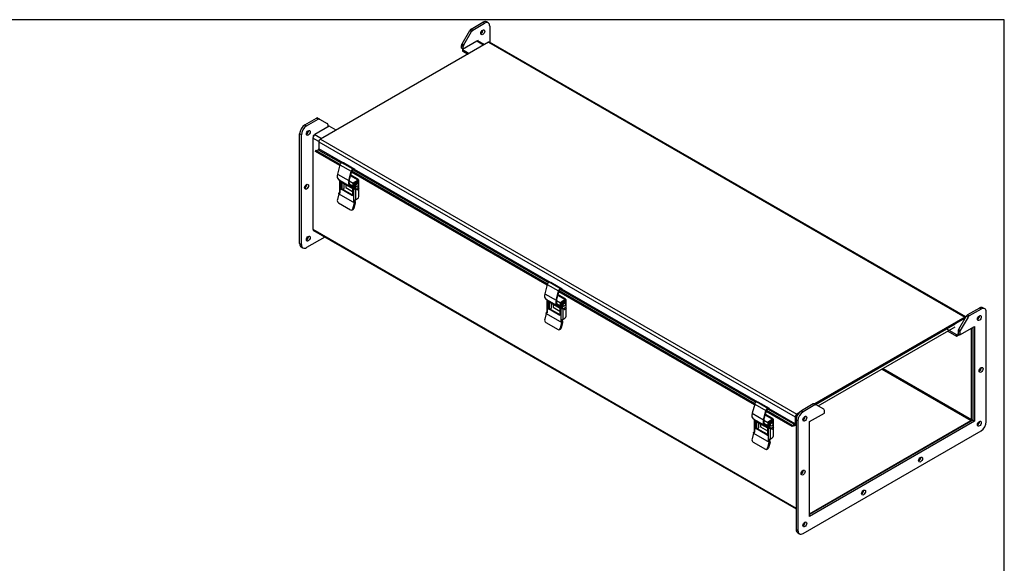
# Model space of a CAD drawing. Header units: inches. Extents: x 0 to 120, y -1 to 80.
# Tile 6 of 6: x 69 to 120, y 52 to 80. Entities that reach past the tile are written whole.
import ezdxf

# ---------------------------------------------------------------- set-up
doc = ezdxf.new("R2010")
doc.units = ezdxf.units.IN
doc.header["$MEASUREMENT"] = 0
for name, color, linetype in [('CCH03740', 7, 'Continuous'), ('CCH03741', 7, 'Continuous'), ('COM42530', 7, 'Continuous'), ('COM52566', 7, 'Continuous'), ('COM52570', 7, 'Continuous'), ('Default', 7, 'Continuous'), ('GSK11095', 7, 'Continuous')]:
    doc.layers.add(name, color=color, linetype=linetype)

# ---------------------------------------------------------------- blocks, each defined once
blk = doc.blocks.new('SE1')
at = {"layer": 'CCH03740', "color": 7, "linetype": 'Continuous'}
for p, q in [((86.653, 71.434), (86.298, 71.639)), ((86.693, 71.458), (86.309, 71.68)), ((86.066, 71.188), (86.066, 71.039)), ((86.066, 71.039), (86.41, 70.84)), ((86.427, 71.229), (86.427, 71.127)), ((86.465, 71.207), (86.427, 71.229)), ((86.427, 71.127), (86.464, 71.106)), ((86.453, 71.07), (86.464, 71.063)), ((86.653, 71.411), (86.471, 71.305)), ((86.471, 71.305), (86.509, 71.283)), ((86.693, 71.387), (86.579, 71.322)), ((86.653, 71.434), (86.653, 71.411)), ((86.693, 71.29), (86.693, 71.387)), ((86.719, 71.257), (86.719, 71.423)), ((97.26, 65.311), (96.905, 65.516)), ((97.3, 65.334), (96.915, 65.556)), ((96.672, 65.064), (96.672, 64.915)), ((97.033, 65.106), (97.033, 65.004)), ((97.072, 65.084), (97.033, 65.106)), ((97.033, 65.004), (97.071, 64.982)), ((97.26, 65.287), (97.077, 65.182)), ((97.077, 65.182), (97.116, 65.159)), ((97.3, 65.264), (97.186, 65.198)), ((97.26, 65.311), (97.26, 65.287)), ((97.3, 65.167), (97.3, 65.264)), ((97.325, 65.133), (97.325, 65.299)), ((96.672, 64.915), (97.016, 64.716)), ((97.059, 64.946), (97.071, 64.94)), ((107.279, 58.941), (107.279, 58.791)), ((107.866, 59.187), (107.511, 59.392)), ((107.907, 59.21), (107.522, 59.432)), ((107.64, 58.982), (107.64, 58.88)), ((107.679, 58.96), (107.64, 58.982)), ((107.866, 59.163), (107.684, 59.058)), ((107.684, 59.058), (107.722, 59.036)), ((107.907, 59.14), (107.792, 59.074)), ((107.866, 59.187), (107.866, 59.163)), ((107.907, 59.043), (107.907, 59.14)), ((107.932, 59.009), (107.932, 59.175)), ((107.279, 58.791), (107.623, 58.593)), ((107.64, 58.88), (107.678, 58.858)), ((107.666, 58.823), (107.678, 58.816))]:
    blk.add_line(p, q, dxfattribs=at)
for centre, major_axis, start_param, end_param in [((86.471, 71.255), (-0.031, -0.0537), 3.926991, 5.497787), ((86.515, 71.178), (0.063, 0.108), 2.356194, 3.141593), ((86.511, 71.231), (0.031, 0.0537), 1.188005, 1.953588), ((86.633, 71.423), (-0.029, 0), 2.356194, 3.926991), ((86.633, 71.423), (-0.086, 0), 2.356194, 3.926991), ((97.077, 65.131), (-0.031, -0.0537), 3.926991, 5.497787), ((97.122, 65.055), (0.062, 0.108), 2.356194, 3.141593), ((97.118, 65.108), (0.031, 0.0537), 1.187943, 1.95365), ((97.239, 65.299), (-0.029, 0), 2.356194, 3.926991), ((97.239, 65.299), (-0.086, 0), 2.356194, 3.926991), ((107.684, 59.007), (-0.031, -0.0537), 3.926991, 5.497787), ((107.724, 58.984), (0.031, 0.0537), 1.187944, 1.953649), ((107.846, 59.175), (-0.029, 0), 2.356194, 3.926991), ((107.846, 59.175), (-0.086, 0), 2.356194, 3.926991), ((107.728, 58.931), (0.063, 0.108), 2.356194, 3.141593)]:
    blk.add_ellipse(centre, major_axis=major_axis, ratio=0.57735, start_param=start_param, end_param=end_param, dxfattribs=at)
at = {"layer": 'CCH03741', "color": 7, "linetype": 'Continuous'}
for p, q in [((85.761, 72.209), (85.635, 71.734)), ((85.761, 72.209), (86.334, 71.879)), ((85.94, 72.304), (85.859, 72.314)), ((86.432, 71.984), (85.859, 72.314)), ((86.513, 71.973), (85.94, 72.304)), ((85.635, 71.734), (86.208, 71.403)), ((86.208, 71.403), (86.334, 71.879)), ((86.236, 71.406), (86.362, 71.881)), ((86.423, 71.945), (86.499, 71.935)), ((86.432, 71.984), (86.513, 71.973)), ((86.499, 71.935), (86.513, 71.973)), ((85.927, 71.268), (85.687, 71.452)), ((85.687, 71.452), (86.259, 71.121)), ((85.739, 71.409), (85.739, 70.846)), ((85.797, 71.358), (85.761, 71.379)), ((85.761, 71.379), (85.761, 70.802)), ((85.797, 71.358), (85.805, 71.362)), ((85.808, 71.339), (85.824, 71.347)), ((85.808, 70.972), (85.808, 71.339)), ((85.85, 71.327), (85.85, 70.996)), ((85.927, 71.268), (86.41, 70.99)), ((85.974, 71.023), (85.974, 71.241)), ((86.431, 71.252), (86.228, 71.369)), ((86.234, 71.226), (86.428, 71.114)), ((86.234, 71.225), (86.428, 71.113)), ((86.259, 71.121), (86.417, 71.001)), ((86.458, 71.024), (86.282, 71.158)), ((86.455, 71.023), (86.413, 70.999)), ((86.462, 71.022), (86.421, 70.998)), ((86.44, 71.037), (86.503, 71.001)), ((86.462, 71.022), (86.495, 71.003)), ((86.507, 71.17), (86.464, 71.195)), ((86.464, 71.195), (86.464, 71.065)), ((86.507, 71.04), (86.464, 71.065)), ((86.472, 71.049), (86.514, 71.024)), ((86.507, 71.17), (86.507, 71.04)), ((86.519, 71.29), (86.552, 71.309)), ((86.562, 71.266), (86.519, 71.29)), ((86.532, 71.026), (86.534, 71.028)), ((86.552, 71.309), (86.594, 71.285)), ((86.562, 71.266), (86.594, 71.285)), ((86.573, 71.087), (86.584, 71.081)), ((86.688, 71.294), (86.646, 71.318)), ((86.677, 71.244), (86.667, 71.25)), ((86.71, 71.025), (86.695, 71.034)), ((86.727, 70.589), (86.727, 71.208)), ((85.707, 70.719), (85.628, 70.423)), ((85.707, 70.719), (86.506, 70.258)), ((85.708, 70.724), (85.708, 70.754)), ((85.708, 70.724), (86.507, 70.262)), ((85.757, 70.794), (85.715, 70.77)), ((85.732, 70.768), (85.766, 70.787)), ((85.739, 70.764), (85.732, 70.768)), ((85.739, 70.764), (85.766, 70.78)), ((85.808, 70.972), (85.85, 70.996)), ((85.82, 70.953), (85.861, 70.977)), ((86.399, 70.619), (85.82, 70.953)), ((85.861, 70.977), (86.41, 70.661)), ((86.399, 70.619), (86.41, 70.625)), ((86.41, 70.992), (86.41, 70.625)), ((86.453, 70.979), (86.421, 70.998)), ((86.453, 70.979), (86.453, 70.395)), ((86.528, 70.968), (86.492, 70.989)), ((86.56, 71), (86.56, 70.416)), ((86.633, 70.926), (86.648, 70.917)), ((85.686, 70.258), (86.308, 69.899)), ((86.427, 69.961), (86.506, 70.258)), ((86.545, 70.264), (86.466, 69.967)), ((86.521, 70.361), (86.479, 70.337)), ((86.482, 70.335), (86.479, 70.337)), ((86.482, 70.335), (86.524, 70.36)), ((86.549, 70.317), (86.507, 70.293)), ((86.507, 70.293), (86.507, 70.262)), ((86.521, 70.361), (86.524, 70.36)), ((86.549, 70.287), (86.549, 70.317)), ((86.56, 70.416), (86.661, 70.474)), ((86.358, 69.889), (86.397, 69.895)), ((86.427, 69.961), (86.466, 69.967)), ((96.368, 66.086), (96.242, 65.61)), ((96.368, 66.086), (96.941, 65.755)), ((96.547, 66.18), (96.466, 66.191)), ((97.038, 65.86), (96.466, 66.191)), ((97.12, 65.849), (96.547, 66.18)), ((96.242, 65.61), (96.814, 65.279)), ((96.814, 65.279), (96.941, 65.755)), ((96.842, 65.282), (96.969, 65.757)), ((97.03, 65.821), (97.106, 65.811)), ((97.038, 65.86), (97.12, 65.849)), ((97.106, 65.811), (97.12, 65.849)), ((96.533, 65.145), (96.293, 65.328)), ((96.293, 65.328), (96.866, 64.997)), ((96.346, 65.286), (96.346, 64.722)), ((96.404, 65.234), (96.368, 65.255)), ((96.368, 65.255), (96.368, 64.678)), ((96.404, 65.234), (96.411, 65.238)), ((96.415, 65.215), (96.43, 65.224)), ((96.415, 64.848), (96.415, 65.215)), ((96.457, 65.203), (96.457, 64.873)), ((96.533, 65.145), (97.016, 64.866)), ((96.581, 64.9), (96.581, 65.117)), ((97.037, 65.128), (96.834, 65.245)), ((96.84, 65.102), (97.034, 64.99)), ((96.841, 65.101), (97.034, 64.989)), ((96.866, 64.997), (97.023, 64.877)), ((97.064, 64.9), (96.889, 65.034)), ((97.113, 65.047), (97.071, 65.071)), ((97.071, 65.071), (97.071, 64.941)), ((97.113, 65.047), (97.113, 64.917)), ((97.126, 65.167), (97.159, 65.185)), ((97.169, 65.142), (97.126, 65.167)), ((97.159, 65.185), (97.201, 65.161)), ((97.169, 65.142), (97.201, 65.161)), ((97.295, 65.17), (97.252, 65.195)), ((97.284, 65.12), (97.273, 65.126)), ((97.334, 64.465), (97.334, 65.084)), ((96.314, 64.595), (96.235, 64.299)), ((96.314, 64.6), (96.314, 64.63)), ((96.314, 64.6), (97.113, 64.139)), ((96.314, 64.595), (97.113, 64.134)), ((96.363, 64.67), (96.322, 64.646)), ((96.339, 64.644), (96.372, 64.664)), ((96.345, 64.641), (96.339, 64.644)), ((96.345, 64.641), (96.373, 64.657)), ((96.415, 64.848), (96.457, 64.873)), ((96.426, 64.829), (96.468, 64.853)), ((97.005, 64.495), (96.426, 64.829)), ((96.468, 64.853), (97.016, 64.537)), ((97.005, 64.495), (97.016, 64.501)), ((97.016, 64.868), (97.016, 64.501)), ((97.061, 64.899), (97.019, 64.875)), ((97.069, 64.898), (97.027, 64.874)), ((97.06, 64.855), (97.027, 64.874)), ((97.046, 64.913), (97.109, 64.877)), ((97.06, 64.855), (97.06, 64.271)), ((97.069, 64.898), (97.102, 64.879)), ((97.113, 64.917), (97.071, 64.941)), ((97.078, 64.925), (97.121, 64.901)), ((97.134, 64.844), (97.099, 64.865)), ((97.138, 64.902), (97.141, 64.904)), ((97.167, 64.876), (97.167, 64.292)), ((97.18, 64.964), (97.19, 64.958)), ((97.239, 64.802), (97.254, 64.793)), ((97.317, 64.902), (97.302, 64.91)), ((96.293, 64.134), (96.915, 63.775)), ((97.034, 63.838), (97.113, 64.134)), ((97.152, 64.14), (97.073, 63.844)), ((97.128, 64.237), (97.086, 64.213)), ((97.089, 64.212), (97.086, 64.213)), ((97.089, 64.212), (97.13, 64.236)), ((97.155, 64.193), (97.113, 64.169)), ((97.113, 64.169), (97.113, 64.139)), ((97.128, 64.237), (97.13, 64.236)), ((97.155, 64.163), (97.155, 64.193)), ((97.167, 64.292), (97.267, 64.35)), ((96.965, 63.765), (97.004, 63.771)), ((97.034, 63.838), (97.073, 63.844)), ((106.975, 59.962), (106.848, 59.486)), ((106.975, 59.962), (107.547, 59.631)), ((107.153, 60.056), (107.072, 60.067)), ((107.645, 59.736), (107.072, 60.067)), ((107.726, 59.725), (107.153, 60.056)), ((106.848, 59.486), (107.421, 59.156)), ((107.421, 59.156), (107.547, 59.631)), ((107.449, 59.158), (107.575, 59.634)), ((107.636, 59.697), (107.713, 59.687)), ((107.645, 59.736), (107.726, 59.725)), ((107.713, 59.687), (107.726, 59.725)), ((107.14, 59.021), (106.9, 59.204)), ((106.9, 59.204), (107.473, 58.874)), ((106.952, 59.162), (106.952, 58.599)), ((107.011, 59.11), (106.974, 59.131)), ((106.974, 59.131), (106.974, 58.555)), ((107.011, 59.11), (107.018, 59.114)), ((107.022, 59.091), (107.037, 59.1)), ((107.022, 58.725), (107.022, 59.091)), ((107.063, 59.079), (107.063, 58.749)), ((107.14, 59.021), (107.623, 58.742)), ((107.187, 58.776), (107.187, 58.994)), ((107.644, 59.004), (107.441, 59.122)), ((107.447, 58.978), (107.641, 58.866)), ((107.447, 58.977), (107.641, 58.865)), ((107.72, 58.923), (107.678, 58.947)), ((107.678, 58.947), (107.678, 58.817)), ((107.733, 59.043), (107.765, 59.062)), ((107.775, 59.018), (107.733, 59.043)), ((107.765, 59.062), (107.808, 59.037)), ((107.775, 59.018), (107.808, 59.037)), ((107.901, 59.046), (107.859, 59.071)), ((107.891, 58.996), (107.88, 59.002)), ((107.94, 58.341), (107.94, 58.961)), ((106.92, 58.472), (106.841, 58.175)), ((106.92, 58.472), (107.719, 58.01)), ((106.921, 58.476), (106.921, 58.506)), ((106.921, 58.476), (107.72, 58.015)), ((106.97, 58.547), (106.928, 58.522)), ((106.946, 58.521), (106.979, 58.54)), ((106.952, 58.517), (106.946, 58.521)), ((106.952, 58.517), (106.98, 58.533)), ((107.022, 58.725), (107.063, 58.749)), ((107.033, 58.706), (107.075, 58.73)), ((107.612, 58.371), (107.033, 58.706)), ((107.075, 58.73), (107.623, 58.413)), ((107.473, 58.874), (107.63, 58.754)), ((107.671, 58.776), (107.495, 58.91)), ((107.623, 58.744), (107.623, 58.378)), ((107.668, 58.775), (107.626, 58.751)), ((107.676, 58.775), (107.634, 58.75)), ((107.667, 58.732), (107.634, 58.75)), ((107.653, 58.79), (107.716, 58.753)), ((107.667, 58.732), (107.667, 58.147)), ((107.676, 58.775), (107.708, 58.756)), ((107.72, 58.793), (107.678, 58.817)), ((107.685, 58.801), (107.727, 58.777)), ((107.741, 58.72), (107.705, 58.741)), ((107.72, 58.923), (107.72, 58.793)), ((107.745, 58.779), (107.748, 58.78)), ((107.773, 58.752), (107.773, 58.168)), ((107.786, 58.84), (107.797, 58.834)), ((107.846, 58.678), (107.861, 58.67)), ((107.924, 58.778), (107.908, 58.787)), ((106.899, 58.011), (107.522, 57.651)), ((107.612, 58.371), (107.623, 58.378)), ((107.64, 57.714), (107.719, 58.01)), ((107.759, 58.016), (107.68, 57.72)), ((107.734, 58.114), (107.692, 58.09)), ((107.695, 58.088), (107.692, 58.09)), ((107.695, 58.088), (107.737, 58.112)), ((107.762, 58.069), (107.72, 58.045)), ((107.72, 58.045), (107.72, 58.015)), ((107.734, 58.114), (107.737, 58.112)), ((107.762, 58.039), (107.762, 58.069)), ((107.773, 58.168), (107.874, 58.226)), ((107.571, 57.641), (107.611, 57.648)), ((107.64, 57.714), (107.68, 57.72))]:
    blk.add_line(p, q, dxfattribs=at)
for centre, radius, start, end in [((85.573, 70.708), 0.211, 26.5336, 35.7139), ((86.52, 71.008), 0.041, 280.6934, 348.1454), ((96.179, 64.584), 0.211, 26.5336, 35.7139), ((97.127, 64.885), 0.041, 280.6934, 348.1454), ((106.786, 58.46), 0.211, 26.5336, 35.7139), ((107.733, 58.761), 0.041, 280.6934, 348.1454)]:
    blk.add_arc(centre, radius, start, end, dxfattribs=at)
for centre, major_axis, ratio, start_param, end_param in [((85.831, 72.218), (0.0528, 0.0914), 0.57735, 0.400355, 1.985618), ((85.885, 71.772), (-0.189, -0.327), 0.57735, 5.145214, 6.227949), ((86.404, 71.888), (-0.0528, -0.0914), 0.57735, 3.541948, 5.127211), ((86.404, 71.888), (-0.0313, -0.0541), 0.57735, 3.471826, 5.151301), ((85.815, 71.409), (0.0756, 0), 0.57735, 3.090846, 3.926991), ((85.797, 71.345), (0.0078, -0.0135), 0.57735, 0.785398, 2.356194), ((85.908, 70.985), (-0.047, -0.0814), 0.57735, 1.245853, 2.356194), ((86.458, 71.441), (-0.189, -0.327), 0.57735, 5.145214, 6.227949), ((86.458, 71.441), (-0.167, -0.289), 0.57735, 5.151243, 6.228893), ((86.462, 71.009), (0.0078, -0.0135), 0.57735, 2.356194, 3.141593), ((86.519, 71.227), (0.039, 0.0675), 0.57735, 0.785398, 2.356194), ((86.489, 71.079), (0.0175, 0.0303), 0.57735, 2.356194, 3.141593), ((86.492, 71.02), (-0.0195, -0.0338), 0.57735, 0.785398, 1.967391), ((86.562, 71.202), (-0.039, -0.0675), 0.57735, 3.926991, 5.497787), ((86.532, 71.055), (0.0175, 0.0303), 0.57735, 2.356194, 3.926991), ((86.534, 70.996), (-0.0195, -0.0338), 0.57735, 2.003547, 3.926991), ((86.62, 71.169), (0.0469, 0.0812), 0.57735, 0, 3.141593), ((86.552, 71.156), (-0.094, -0.162), 0.57735, 3.141593, 3.926991), ((86.594, 71.131), (-0.094, -0.162), 0.57735, 2.356194, 3.926991), ((86.673, 70.975), (0.0325, 0.0563), 0.57735, 0, 3.440276), ((86.673, 70.975), (0.0325, 0.0563), 0.57735, 5.984505, 6.283185), ((85.697, 70.717), (0.0078, 0.0135), 0.57735, 5.148721, 5.497787), ((85.732, 70.74), (0.0175, -0.0303), 0.57735, 2.356194, 3.926991), ((85.815, 70.846), (0.0756, 0), 0.57735, 3.141593, 3.49593), ((85.739, 70.796), (-0.0195, 0.0338), 0.57735, 2.356194, 4.553198), ((85.774, 70.764), (0.0175, -0.0303), 0.57735, 2.795677, 3.141593), ((85.82, 70.966), (0.0078, -0.0135), 0.57735, 3.926991, 5.497787), ((85.861, 70.99), (-0.0078, 0.0135), 0.57735, 0.785398, 2.356194), ((86.399, 70.631), (-0.0078, 0.0135), 0.57735, 2.356194, 3.926991), ((86.421, 70.985), (0.0078, -0.0135), 0.57735, 2.356194, 3.926991), ((86.507, 71.01), (0.0756, 0), 0.57735, 3.926991, 4.992619), ((86.506, 71.01), (0.0156, 0), 0.57735, 3.926991, 4.670528), ((86.661, 70.55), (-0.047, -0.0814), 0.57735, 0.785398, 2.356194), ((85.716, 70.372), (-0.019, 0.123), 0.739997, 1.03209, 2.602886), ((86.479, 70.369), (0.0195, -0.0338), 0.57735, 3.574343, 5.497787), ((86.482, 70.307), (0.0175, -0.0303), 0.57735, 0.785398, 2.356194), ((86.507, 70.447), (0.0756, 0), 0.57735, 4.432356, 5.497785), ((86.521, 70.393), (0.0195, -0.0338), 0.57735, 4.090569, 5.497787), ((86.496, 70.256), (0.0078, 0.0135), 0.57735, 5.148721, 5.497787), ((86.524, 70.331), (-0.0175, 0.0303), 0.57735, 3.926991, 5.497787), ((86.495, 70.256), (0.0378, 0.0655), 0.57735, 5.148721, 5.497787), ((86.339, 70.012), (-0.019, 0.123), 0.739997, 2.602886, 4.173683), ((86.378, 70.018), (-0.019, 0.123), 0.739997, 3.141593, 4.173683), ((96.437, 66.095), (0.0528, 0.0914), 0.57735, 0.400355, 1.985618), ((96.492, 65.648), (-0.189, -0.327), 0.57735, 5.145214, 6.227949), ((97.01, 65.764), (-0.0528, -0.0914), 0.57735, 3.541948, 5.127211), ((97.01, 65.764), (-0.0312, -0.0541), 0.57735, 3.471826, 5.151301), ((96.421, 65.286), (0.0756, 0), 0.57735, 3.090846, 3.926991), ((96.404, 65.221), (0.0078, -0.0135), 0.57735, 0.785398, 2.356194), ((97.065, 65.317), (-0.189, -0.327), 0.57735, 5.145214, 6.227949), ((97.065, 65.317), (-0.167, -0.289), 0.57735, 5.151243, 6.228893), ((97.126, 65.103), (0.039, 0.0675), 0.57735, 0.785398, 2.356194), ((97.169, 65.078), (-0.039, -0.0675), 0.57735, 3.926991, 5.497787), ((97.226, 65.045), (0.0469, 0.0812), 0.57735, 0, 3.141593), ((97.159, 65.032), (-0.094, -0.162), 0.57735, 3.141593, 3.926991), ((97.201, 65.008), (-0.094, -0.162), 0.57735, 2.356194, 3.926991), ((96.339, 64.616), (0.0175, -0.0303), 0.57735, 2.356194, 3.926991), ((96.303, 64.594), (0.0078, 0.0135), 0.57735, 5.148721, 5.497787), ((96.345, 64.673), (-0.0195, 0.0338), 0.57735, 2.356194, 4.553198), ((96.421, 64.722), (0.0756, 0), 0.57735, 3.141593, 3.49593), ((96.381, 64.64), (0.0175, -0.0303), 0.57735, 2.795679, 3.141593), ((96.426, 64.842), (0.0078, -0.0135), 0.57735, 3.926991, 5.497787), ((96.468, 64.866), (-0.0078, 0.0135), 0.57735, 0.785398, 2.356194), ((96.514, 64.861), (-0.047, -0.0814), 0.57735, 1.245853, 2.356194), ((97.005, 64.508), (-0.0078, 0.0135), 0.57735, 2.356194, 3.926991), ((97.027, 64.861), (0.0078, -0.0135), 0.57735, 2.356194, 3.926991), ((97.113, 64.886), (0.0756, 0), 0.57735, 3.926991, 4.992619), ((97.069, 64.886), (0.0078, -0.0135), 0.57735, 2.356194, 3.141593), ((97.096, 64.955), (0.0175, 0.0303), 0.57735, 2.356194, 3.141593), ((97.099, 64.897), (-0.0195, -0.0338), 0.57735, 0.785398, 1.96738), ((97.113, 64.886), (0.0156, 0), 0.57735, 3.926991, 4.670528), ((97.138, 64.931), (0.0175, 0.0303), 0.57735, 2.356194, 3.926991), ((97.141, 64.872), (-0.0195, -0.0338), 0.57735, 2.003547, 3.926991), ((97.28, 64.851), (0.0325, 0.0563), 0.57735, 0, 3.440149), ((97.28, 64.851), (0.0325, 0.0563), 0.57735, 5.984629, 6.283185), ((96.323, 64.248), (-0.019, 0.123), 0.739997, 1.03209, 2.602886), ((97.086, 64.245), (0.0195, -0.0338), 0.57735, 3.574343, 5.497787), ((97.089, 64.183), (0.0175, -0.0303), 0.57735, 0.785398, 2.356194), ((97.113, 64.323), (0.0756, 0), 0.57735, 4.432356, 5.497785), ((97.128, 64.269), (0.0195, -0.0338), 0.57735, 4.090569, 5.497787), ((97.102, 64.132), (0.0078, 0.0135), 0.57735, 5.148721, 5.497787), ((97.13, 64.207), (-0.0175, 0.0303), 0.57735, 3.926991, 5.497787), ((97.102, 64.132), (0.0378, 0.0655), 0.57735, 5.148721, 5.497787), ((97.267, 64.427), (-0.047, -0.0814), 0.57735, 0.785398, 2.356194), ((96.945, 63.889), (-0.019, 0.123), 0.739997, 2.602886, 4.173683), ((96.985, 63.895), (-0.019, 0.123), 0.739997, 3.141593, 4.173683), ((107.044, 59.971), (0.0528, 0.0914), 0.57735, 0.400355, 1.985618), ((107.098, 59.524), (-0.189, -0.327), 0.57735, 5.145214, 6.227949), ((107.617, 59.64), (-0.0528, -0.0914), 0.57735, 3.541948, 5.127211), ((107.617, 59.64), (-0.0312, -0.0541), 0.57735, 3.471826, 5.151301), ((107.028, 59.162), (0.0756, 0), 0.57735, 3.090846, 3.926991), ((107.011, 59.097), (0.0078, -0.0135), 0.57735, 0.785398, 2.356194), ((107.671, 59.194), (-0.189, -0.327), 0.57735, 5.145214, 6.227949), ((107.671, 59.194), (-0.167, -0.289), 0.57735, 5.151243, 6.228893), ((107.733, 58.979), (0.039, 0.0675), 0.57735, 0.785398, 2.356194), ((107.775, 58.955), (-0.039, -0.0675), 0.57735, 3.926991, 5.497787), ((107.833, 58.921), (0.0469, 0.0812), 0.57735, 0, 3.141593), ((107.765, 58.909), (-0.094, -0.162), 0.57735, 3.141593, 3.926991), ((107.808, 58.884), (-0.094, -0.162), 0.57735, 2.356194, 3.926991), ((106.91, 58.47), (0.0078, 0.0135), 0.57735, 5.148721, 5.497787), ((106.946, 58.492), (0.0175, -0.0303), 0.57735, 2.356194, 3.926991), ((107.028, 58.599), (0.0756, 0), 0.57735, 3.141593, 3.49593), ((106.952, 58.549), (-0.0195, 0.0338), 0.57735, 2.356194, 4.553198), ((106.987, 58.516), (0.0175, -0.0303), 0.57735, 2.795679, 3.141593), ((107.033, 58.718), (0.0078, -0.0135), 0.57735, 3.926991, 5.497787), ((107.075, 58.742), (-0.0078, 0.0135), 0.57735, 0.785398, 2.356194), ((107.121, 58.738), (-0.047, -0.0814), 0.57735, 1.245853, 2.356194), ((107.634, 58.738), (0.0078, -0.0135), 0.57735, 2.356194, 3.926991), ((107.72, 58.762), (0.0756, 0), 0.57735, 3.926991, 4.992619), ((107.676, 58.762), (0.0078, -0.0135), 0.57735, 2.356194, 3.141593), ((107.702, 58.832), (0.0175, 0.0303), 0.57735, 2.356194, 3.141593), ((107.705, 58.773), (-0.0195, -0.0338), 0.57735, 0.785398, 1.96738), ((107.719, 58.762), (0.0156, 0), 0.57735, 3.926991, 4.670528), ((107.745, 58.807), (0.0175, 0.0303), 0.57735, 2.356194, 3.926991), ((107.748, 58.748), (-0.0195, -0.0338), 0.57735, 2.003547, 3.926991), ((107.886, 58.727), (0.0325, 0.0563), 0.57735, 0, 3.440148), ((107.886, 58.727), (0.0325, 0.0563), 0.57735, 5.98463, 6.283185), ((106.93, 58.124), (-0.019, 0.123), 0.739997, 1.03209, 2.602886), ((107.612, 58.384), (-0.0078, 0.0135), 0.57735, 2.356194, 3.926991), ((107.692, 58.121), (0.0195, -0.0338), 0.57735, 3.574343, 5.497787), ((107.695, 58.059), (0.0175, -0.0303), 0.57735, 0.785398, 2.356194), ((107.72, 58.199), (0.0756, 0), 0.57735, 4.432356, 5.497785), ((107.734, 58.146), (0.0195, -0.0338), 0.57735, 4.090569, 5.497787), ((107.709, 58.009), (0.0078, 0.0135), 0.57735, 5.148721, 5.497787), ((107.737, 58.083), (-0.0175, 0.0303), 0.57735, 3.926991, 5.497787), ((107.708, 58.008), (0.0378, 0.0655), 0.57735, 5.148721, 5.497787), ((107.874, 58.303), (-0.047, -0.0814), 0.57735, 0.785398, 2.356194), ((107.552, 57.765), (-0.019, 0.123), 0.739997, 2.602886, 4.173683), ((107.591, 57.771), (-0.019, 0.123), 0.739997, 3.141593, 4.173683)]:
    blk.add_ellipse(centre, major_axis=major_axis, ratio=ratio, start_param=start_param, end_param=end_param, dxfattribs=at)
for centre, major_axis in [((86.631, 71.162), (-0.0469, -0.0812)), ((86.679, 70.971), (-0.0312, -0.0541)), ((97.237, 65.039), (-0.0469, -0.0812)), ((97.286, 64.847), (-0.0312, -0.0541)), ((107.844, 58.915), (-0.0469, -0.0812)), ((107.892, 58.724), (-0.0312, -0.0541))]:
    blk.add_ellipse(centre, major_axis=major_axis, ratio=0.57735, dxfattribs=at)
for points in [[(86.486, 70.405), (86.482, 70.405), (86.478, 70.406), (86.471, 70.406), (86.468, 70.406), (86.459, 70.403), (86.455, 70.4), (86.453, 70.395)], [(97.092, 64.281), (97.089, 64.281), (97.085, 64.282), (97.078, 64.282), (97.074, 64.282), (97.066, 64.28), (97.062, 64.276), (97.06, 64.271)], [(107.699, 58.157), (107.695, 58.158), (107.691, 58.158), (107.684, 58.158), (107.681, 58.158), (107.672, 58.156), (107.669, 58.152), (107.667, 58.147)]]:
    blk.add_open_spline(points, degree=3, knots=[0, 0, 0, 0, 0.25, 0.25, 0.5, 0.5, 1, 1, 1, 1], dxfattribs=at)
at = {"layer": 'COM42530', "color": 7, "linetype": 'Continuous'}
for p, q in [((92.005, 78.4), (92.402, 79.088)), ((92.491, 79.037), (92.402, 79.088)), ((92.465, 79.154), (93.067, 79.502)), ((92.465, 79.154), (92.553, 79.103)), ((92.553, 79.103), (93.156, 79.451)), ((93.156, 79.451), (93.067, 79.502)), ((93.343, 79.469), (93.255, 79.52)), ((93.421, 79.298), (93.421, 78.478)), ((92.093, 78.349), (92.491, 79.037)), ((91.979, 78.178), (91.979, 78.313)), ((92.067, 78.262), (91.979, 78.313)), ((92.062, 78.13), (91.979, 78.178)), ((92.005, 78.4), (92.093, 78.349)), ((92.067, 78.133), (92.067, 78.262)), ((92.825, 78.564), (92.794, 78.547)), ((92.825, 78.545), (92.825, 78.564)), ((83.963, 74.246), (84.566, 74.593)), ((84.052, 74.195), (84.654, 74.542)), ((84.654, 74.542), (84.566, 74.593)), ((84.628, 74.6), (84.717, 74.549)), ((84.717, 74.549), (85.114, 74.319)), ((83.963, 74.246), (84.052, 74.195)), ((85.14, 74.262), (85.14, 74.134)), ((83.698, 68.173), (83.698, 73.786)), ((83.787, 73.735), (83.698, 73.786)), ((83.787, 68.122), (83.787, 73.735)), ((84.445, 73.726), (84.383, 73.69)), ((84.383, 73.69), (84.383, 73.618)), ((84.988, 68.51), (84.052, 67.969)), ((84.383, 68.876), (84.383, 68.841)), ((84.383, 68.841), (84.399, 68.851)), ((83.698, 68.173), (83.787, 68.122)), ((83.776, 68.001), (83.864, 67.95)), ((118.467, 64.874), (117.864, 64.526)), ((117.864, 64.526), (117.952, 64.475)), ((118.555, 64.823), (117.952, 64.475)), ((118.555, 64.823), (118.467, 64.874)), ((118.742, 64.842), (118.654, 64.893)), ((118.82, 59.057), (118.82, 64.67)), ((117.801, 64.46), (117.404, 63.772)), ((117.89, 64.409), (117.493, 63.721)), ((117.89, 64.409), (117.801, 64.46)), ((117.378, 63.685), (117.378, 63.55)), ((117.467, 63.634), (117.378, 63.685)), ((117.378, 63.55), (117.467, 63.499)), ((117.404, 63.772), (117.493, 63.721)), ((117.467, 63.499), (118.224, 63.936)), ((117.467, 63.634), (117.467, 63.499)), ((118.136, 63.885), (118.136, 59.138)), ((118.224, 63.936), (118.224, 59.087)), ((109.965, 59.966), (109.363, 59.618)), ((110.054, 59.915), (109.965, 59.966)), ((110.028, 59.972), (110.116, 59.921)), ((109.363, 59.618), (109.451, 59.567)), ((110.054, 59.915), (109.451, 59.567)), ((109.782, 59.062), (110.539, 59.5)), ((110.513, 59.692), (110.116, 59.921)), ((110.539, 59.5), (110.539, 59.635)), ((109.097, 59.159), (109.097, 53.545)), ((109.186, 59.108), (109.097, 59.159)), ((109.186, 59.108), (109.186, 53.494)), ((118.136, 59.138), (109.782, 54.315)), ((118.224, 59.087), (109.782, 54.213)), ((109.782, 54.213), (109.782, 59.062)), ((118.136, 59.138), (118.224, 59.087)), ((109.451, 53.341), (118.555, 58.597)), ((109.097, 53.545), (109.186, 53.494)), ((109.175, 53.374), (109.263, 53.323))]:
    blk.add_line(p, q, dxfattribs=at)
for centre, major_axis, start_param, end_param in [((92.465, 79.052), (0.063, 0.108), 0.785398, 1.570796), ((92.553, 79.001), (0.063, 0.108), 0.785398, 1.570796), ((92.979, 79.042), (0.07, 0.122), 3.821986, 5.602792), ((93.067, 79.196), (-0.187, -0.325), 3.141593, 3.926991), ((93.156, 79.145), (-0.188, -0.325), 2.356194, 3.926991), ((92.067, 78.364), (-0.062, -0.108), 4.712389, 5.497787), ((92.156, 78.313), (0.062, 0.108), 1.570796, 2.356194), ((84.566, 74.491), (-0.063, -0.108), 3.141593, 3.926991), ((84.654, 74.44), (0.063, 0.108), 0, 0.785398), ((83.963, 73.939), (-0.188, -0.325), 3.926991, 5.497787), ((84.052, 73.888), (0.188, 0.325), 0.785398, 2.356194), ((85.052, 74.211), (-0.062, -0.108), 2.356194, 3.141593), ((84.052, 73.888), (0.07, 0.122), 3.821986, 5.602792), ((83.963, 71.133), (0.07, 0.122), 3.821986, 5.602792), ((84.052, 68.479), (0.07, 0.122), 3.821986, 5.602792), ((83.963, 68.326), (0.187, 0.325), 2.356194, 3.141593), ((84.052, 68.275), (0.188, 0.325), 2.356194, 3.926991), ((117.864, 64.424), (-0.063, -0.108), 3.926991, 4.712389), ((117.952, 64.373), (0.063, 0.108), 0.785398, 1.570796), ((118.378, 64.415), (-0.07, -0.122), 0.680393, 2.4612), ((118.467, 64.568), (-0.187, -0.325), 3.141593, 3.926991), ((118.555, 64.517), (-0.188, -0.325), 2.356194, 3.926991), ((117.467, 63.736), (-0.063, -0.108), 4.712389, 5.497787), ((117.555, 63.685), (0.062, 0.108), 1.570796, 2.356194), ((118.467, 61.761), (-0.07, -0.122), 0.680393, 2.4612), ((109.965, 59.864), (-0.062, -0.108), 3.141593, 3.926991), ((109.363, 59.312), (-0.188, -0.325), 3.926991, 5.497787), ((109.451, 59.261), (0.188, 0.325), 0.785398, 2.356194), ((110.054, 59.813), (0.063, 0.108), 0, 0.785398), ((110.451, 59.584), (-0.063, -0.108), 2.356194, 3.141593), ((109.451, 59.261), (-0.07, -0.122), 0.680393, 2.4612), ((118.378, 59.006), (-0.07, -0.122), 0.680393, 2.4612), ((118.555, 58.904), (-0.188, -0.325), 0.785398, 2.356194), ((115.373, 57.169), (-0.07, -0.122), 0.680393, 2.4612), ((109.363, 56.505), (-0.07, -0.122), 0.680393, 2.4612), ((112.456, 55.485), (-0.07, -0.122), 0.680393, 2.4612), ((109.451, 53.852), (-0.07, -0.122), 0.680393, 2.4612), ((109.363, 53.698), (0.188, 0.325), 2.356194, 3.141593), ((109.451, 53.647), (0.187, 0.325), 2.356194, 3.926991)]:
    blk.add_ellipse(centre, major_axis=major_axis, ratio=0.57735, start_param=start_param, end_param=end_param, dxfattribs=at)
for centre, major_axis in [((93.067, 78.991), (-0.07, -0.122)), ((84.14, 73.837), (-0.07, -0.122)), ((84.052, 71.082), (-0.07, -0.122)), ((84.14, 68.428), (-0.07, -0.122)), ((118.467, 64.364), (0.07, 0.122)), ((118.555, 61.71), (0.07, 0.122)), ((109.539, 59.21), (0.07, 0.122)), ((118.467, 58.955), (0.07, 0.122)), ((115.461, 57.118), (0.07, 0.122)), ((109.451, 56.454), (0.07, 0.122)), ((112.545, 55.433), (0.07, 0.122)), ((109.539, 53.801), (0.07, 0.122))]:
    blk.add_ellipse(centre, major_axis=major_axis, ratio=0.57735, dxfattribs=at)
at = {"layer": 'COM52566', "color": 7, "linetype": 'Continuous'}
for p, q in [((93.354, 78.48), (84.757, 73.516)), ((93.354, 78.48), (117.727, 64.409)), ((117.776, 64.417), (93.408, 78.486)), ((84.68, 73.384), (84.68, 73.025)), ((84.68, 73.384), (109.053, 59.313)), ((84.757, 73.516), (109.129, 59.445)), ((84.513, 72.879), (84.526, 72.943)), ((85.75, 72.165), (84.513, 72.879)), ((84.526, 72.943), (84.649, 72.978)), ((85.767, 72.226), (84.526, 72.943)), ((84.649, 72.978), (85.824, 72.3)), ((85.927, 72.305), (84.68, 73.025)), ((96.356, 66.041), (86.346, 71.821)), ((96.374, 66.102), (86.362, 71.882)), ((86.444, 71.942), (96.43, 66.176)), ((96.534, 66.182), (86.511, 71.968)), ((106.963, 59.918), (96.953, 65.697)), ((106.98, 59.979), (96.969, 65.759)), ((97.05, 65.818), (107.037, 60.053)), ((107.14, 60.058), (97.118, 65.844)), ((117.727, 64.409), (110.035, 59.968)), ((117.727, 64.35), (110.086, 59.939)), ((108.886, 58.807), (107.559, 59.573)), ((108.898, 58.871), (107.576, 59.635)), ((107.657, 59.694), (109.021, 58.907)), ((109.053, 58.954), (107.724, 59.721)), ((109.234, 59.505), (109.129, 59.445)), ((109.053, 59.313), (109.053, 58.954)), ((109.104, 59.342), (109.104, 59.229)), ((109.169, 59.409), (109.129, 59.386)), ((108.886, 58.807), (108.898, 58.871)), ((109.009, 58.843), (108.886, 58.807)), ((109.021, 58.907), (108.898, 58.871))]:
    blk.add_line(p, q, dxfattribs=at)
for centre, major_axis, start_param, end_param in [((93.354, 78.392), (-0.054, -0.0935), 3.141593, 3.926991), ((84.757, 73.428), (0.054, 0.0935), 0.785398, 2.356194), ((84.655, 73.01), (-0.018, -0.0312), 0.541052, 2.356194), ((117.727, 64.321), (-0.054, -0.0935), 3.22681, 3.926991), ((117.727, 64.321), (-0.018, -0.0312), 3.399796, 3.926991), ((109.129, 59.357), (0.054, 0.0935), 0.785398, 2.356194), ((109.027, 58.939), (0.054, 0.0935), 3.682645, 5.086649), ((109.027, 58.939), (0.018, 0.0312), 3.682645, 5.497787), ((109.129, 59.357), (0.018, 0.0312), 0.785398, 2.356194)]:
    blk.add_ellipse(centre, major_axis=major_axis, ratio=0.57735, start_param=start_param, end_param=end_param, dxfattribs=at)
at = {"layer": 'COM52570', "color": 7, "linetype": 'Continuous'}
for p, q in [((92.761, 78.534), (92.023, 78.108)), ((92.023, 78.108), (92.366, 77.91)), ((92.023, 78.108), (92.023, 78.03)), ((93.104, 78.336), (92.761, 78.534)), ((93.146, 78.36), (92.833, 78.541)), ((92.023, 78.03), (92.299, 77.871)), ((85.216, 74.178), (84.478, 73.752)), ((85.559, 73.98), (85.216, 74.178)), ((84.377, 73.576), (84.377, 68.911)), ((84.682, 73.401), (84.377, 73.576)), ((84.478, 73.752), (84.821, 73.554)), ((84.377, 68.911), (109.097, 54.639)), ((84.407, 68.846), (109.097, 54.59)), ((116.789, 63.809), (117.302, 63.513)), ((116.855, 63.693), (117.302, 63.435)), ((117.302, 63.513), (117.378, 63.557)), ((117.302, 63.435), (117.44, 63.515)), ((117.302, 63.513), (117.302, 63.435)), ((118.067, 63.846), (118.074, 63.842)), ((118.074, 59.176), (118.074, 63.842)), ((113.485, 61.748), (118.04, 59.118)), ((113.553, 61.787), (118.074, 59.176)), ((109.508, 59.301), (109.545, 59.279)), ((109.782, 54.35), (118.04, 59.118))]:
    blk.add_line(p, q, dxfattribs=at)
for centre, major_axis, start_param, end_param in [((92.761, 78.417), (-0.072, -0.124), 3.141593, 3.926991), ((84.478, 73.635), (-0.072, -0.124), 3.926991, 5.497787), ((84.478, 68.969), (0.072, 0.124), 2.356194, 3.141593), ((118.04, 63.822), (-0.024, -0.0416), -3.926991, -3.71712), ((118.04, 59.157), (-0.024, -0.0416), 0.785398, 2.356194), ((118.04, 59.157), (-0.072, -0.124), 1.675451, 2.020118)]:
    blk.add_ellipse(centre, major_axis=major_axis, ratio=0.57735, start_param=start_param, end_param=end_param, dxfattribs=at)
at = {"layer": 'GSK11095', "color": 7, "linetype": 'Continuous'}
for p, q in [((110.086, 59.939), (117.222, 64.059)), ((117.743, 64.359), (117.222, 64.059)), ((117.222, 64.059), (117.222, 64.059)), ((117.222, 64.059), (117.222, 64.059)), ((110.219, 59.862), (117.222, 63.905)), ((109.169, 59.409), (109.104, 59.371)), ((109.104, 59.371), (109.104, 59.229))]:
    blk.add_line(p, q, dxfattribs=at)
blk = doc.blocks.new('BORDER')
at = {"layer": 'Default', "color": 7, "linetype": 'Continuous'}
for p, q in [((0, 27.86), (-41.86, 27.86)), ((0, 0), (0, 27.86))]:
    blk.add_line(p, q, dxfattribs=at)

msp = doc.modelspace()

# ---------------------------------------------------------------- block references
at = {"layer": 'Default', "color": 7, "xscale": 2.85, "yscale": 2.85, "zscale": 2.85}
msp.add_blockref('BORDER', (119.744, 0.233), dxfattribs=at)
at = {"layer": 'Default'}
msp.add_blockref('SE1', (0, 0), dxfattribs=at)

doc.saveas('drawing.dxf')
